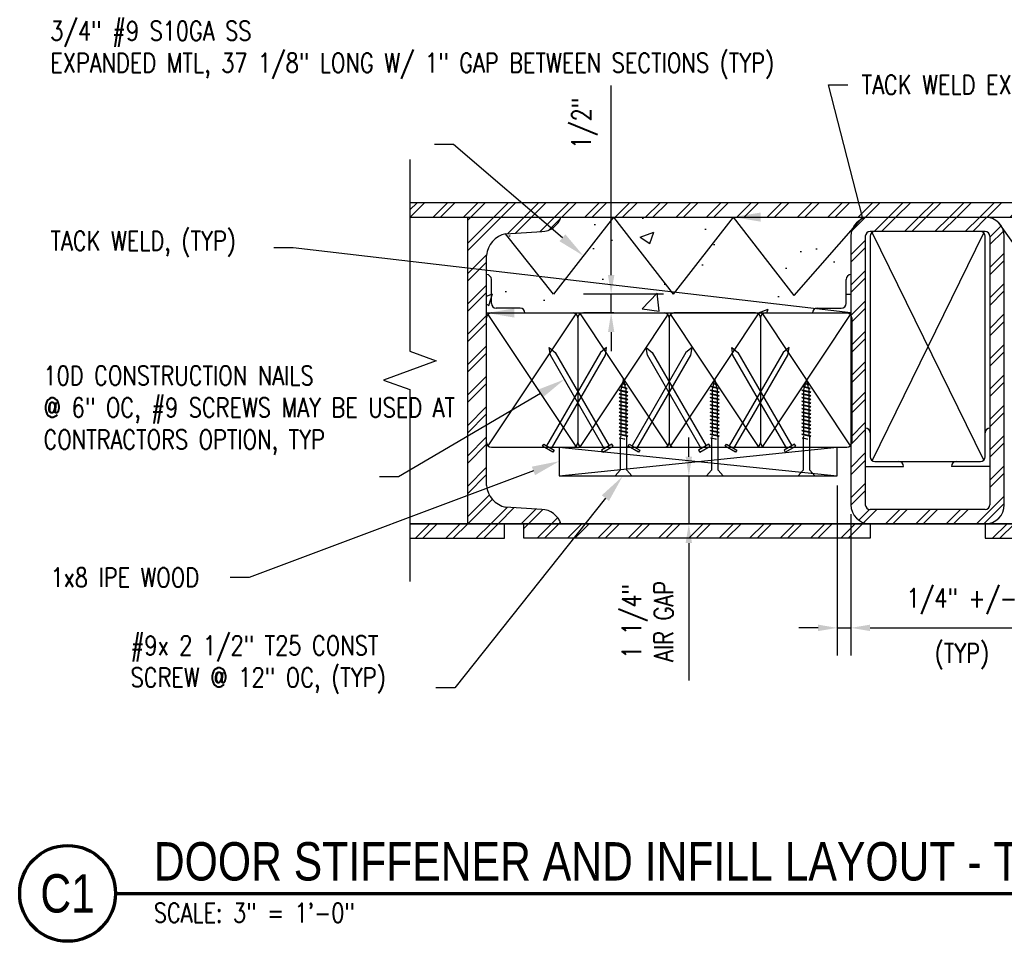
# Model space of a CAD drawing. Header units: inches. Extents: x 52 to 295, y 67 to 146.
# Tile 1 of 25: x 52 to 78, y 75 to 99. Entities that reach past the tile are written whole.
import ezdxf
from ezdxf import colors
from ezdxf.entities.mleader import LeaderData, LeaderLine
from ezdxf.enums import TextEntityAlignment as Align
from ezdxf.math import Vec2, Vec3

# ---------------------------------------------------------------- set-up
doc = ezdxf.new("R2010")
doc.units = ezdxf.units.IN
doc.header["$MEASUREMENT"] = 0
for name, color, linetype in [('A-DETL-MEDM', 3, 'Continuous'), ('A-DETL-THIN', 1, 'Continuous'), ('S-ANNO-DIMS', 1, 'Continuous'), ('S-ANNO-NOTE', 2, 'Continuous'), ('S-ANNO-SYMB', 2, 'Continuous')]:
    doc.layers.add(name, color=color, linetype=linetype)
doc.layers.add('M-DETL-PATT', color=9, linetype='Continuous', true_color=0x808080)
doc.styles.add('Annotative', font='romans.shx', dxfattribs={"width": 0.8, "height": 0.125})
doc.styles.add('Arial', font='romans.shx', dxfattribs={"width": 0.8})
doc.styles.add('TITLES', font='swiss.ttf', dxfattribs={"width": 0.8, "height": 0.25})
doc.dimstyles.new('Annotative', dxfattribs={"dimscale": 0, "dimtxt": 0.125, "dimasz": 0.125, "dimexe": 0.18, "dimexo": 0.0625, "dimgap": 0.09, "dimtad": 1, "dimdec": 3, "dimzin": 3, "dimdsep": 46, "dimlunit": 4, "dimtxsty": 'Annotative', "dimcen": 0.09, "dimclrt": 2, "dimazin": 2, "dimtfac": 1, "dimtdec": 3, "dimtmove": 0, "dimatfit": 0, "dimfxl": 1, "dimtfill": 1, "dimfrac": 2, "dimtolj": 1, "dimtzin": 0, "dimarcsym": 0})
pattern_1 = [(45, (0, 0), (-0.3959798, 0.3959798), []), (45, (0, 0.6), (-0.3959798, 0.3959798), [])]

# ---------------------------------------------------------------- blocks, each defined once
blk = doc.blocks.new('*D21')
at = {"layer": 'Defpoints', "color": 0, "transparency": 16777216}
for p in [(73.2, 86.794), (73.554, 86.044), (73.554, 82.832)]:
    blk.add_point(p, dxfattribs=at)
at = {"layer": 'S-ANNO-DIMS', "color": 0, "lineweight": -2, "transparency": 16777216}
for p, q in [((73.2, 86.544), (73.2, 82.112)), ((73.554, 85.794), (73.554, 82.112)), ((72.7, 82.832), (72.2, 82.832)), ((73.2, 82.832), (73.554, 82.832)), ((74.054, 82.832), (78.341, 82.832))]:
    blk.add_line(p, q, dxfattribs=at)
at = {"layer": 'S-ANNO-DIMS', "color": 0, "transparency": 16777216}
for points in [[(72.7, 82.916), (72.7, 82.749), (73.2, 82.832)], [(74.054, 82.916), (74.054, 82.749), (73.554, 82.832)]]:
    blk.add_solid(points, dxfattribs=at)
at = {"layer": 'S-ANNO-DIMS', "color": 2, "lineweight": -3, "transparency": 16777216, "insert": (76.448, 83.526), "char_height": 0.5, "width": 3.88318, "attachment_point": 5, "line_spacing_factor": 0.983083, "style": 'Annotative'}
blk.add_mtext('\\A1;1/4" +/-', dxfattribs=at)
at = {"layer": 'S-ANNO-DIMS', "color": 2, "lineweight": -3, "transparency": 16777216, "insert": (76.448, 82.091), "char_height": 0.5, "width": 3.88318, "attachment_point": 5, "style": 'Annotative'}
blk.add_mtext('\\A1;(TYP)', dxfattribs=at)
blk = doc.blocks.new('*D20')
at = {"layer": 'Defpoints', "color": 0, "transparency": 16777216}
for p in [(67.302, 91.533), (68.921, 91.533), (67.618, 91.044)]:
    blk.add_point(p, dxfattribs=at)
at = {"layer": 'S-ANNO-DIMS', "color": 0, "lineweight": -2, "transparency": 16777216}
for p, q in [((67.302, 92.033), (67.302, 96.977)), ((68.671, 91.533), (66.582, 91.533)), ((67.302, 91.044), (67.302, 91.533)), ((67.368, 91.044), (66.582, 91.044)), ((67.302, 90.544), (67.302, 90.044))]:
    blk.add_line(p, q, dxfattribs=at)
at = {"layer": 'S-ANNO-DIMS', "color": 0, "transparency": 16777216}
for points in [[(67.219, 92.033), (67.386, 92.033), (67.302, 91.533)], [(67.219, 90.544), (67.386, 90.544), (67.302, 91.044)]]:
    blk.add_solid(points, dxfattribs=at)
at = {"layer": 'S-ANNO-DIMS', "color": 2, "lineweight": -3, "transparency": 16777216, "insert": (66.276, 95.322), "char_height": 0.5, "attachment_point": 1, "rotation": 90, "line_spacing_factor": 0.983083, "style": 'Annotative'}
blk.add_mtext('\\A1;1/2"', dxfattribs=at)
blk = doc.blocks.new('*U17')
at = {"linetype": 'Continuous', "lineweight": 70}
blk.add_line((1.125, 0.625), (12.1703, 0.625), dxfattribs=at)
at = {"lineweight": 70}
blk.add_circle((0.8125, 0.625), 0.3125, dxfattribs=at)
at = {"style": 'Arial'}
blk.add_attdef('DRAWING_AREA_TITLE', text='', height=0.1875, dxfattribs=at).set_placement((1.3743, 0.6339), align=Align.BOTTOM_LEFT)
blk.add_attdef('X#', text='', height=0.1875, dxfattribs=at).set_placement((0.8125, 0.625), align=Align.MIDDLE_CENTER)
blk.add_attdef('SCALE:', text='', height=0.0938, dxfattribs=at).set_placement((1.3743, 0.5606), align=Align.TOP_LEFT)
blk = doc.blocks.new('*D26')
at = {"layer": 'Defpoints', "color": 0, "transparency": 16777216}
for p in [(68.608, 86.794), (68.608, 85.544), (69.328, 85.544)]:
    blk.add_point(p, dxfattribs=at)
at = {"layer": 'S-ANNO-DIMS', "color": 0, "lineweight": -2, "transparency": 16777216}
for p, q in [((69.328, 87.294), (69.328, 87.794)), ((69.328, 86.794), (69.328, 85.544)), ((69.328, 85.044), (69.328, 81.462))]:
    blk.add_line(p, q, dxfattribs=at)
at = {"layer": 'S-ANNO-DIMS', "color": 0, "transparency": 16777216}
for points in [[(69.244, 87.294), (69.411, 87.294), (69.328, 86.794)], [(69.244, 85.044), (69.411, 85.044), (69.328, 85.544)]]:
    blk.add_solid(points, dxfattribs=at)
at = {"layer": 'S-ANNO-DIMS', "color": 2, "transparency": 16777216, "insert": (68.253, 83.003), "char_height": 0.5, "attachment_point": 5, "rotation": 90, "style": 'Annotative', "bg_fill": 3, "box_fill_scale": 1.25, "bg_fill_color": 256, "bg_fill_true_color": 13158600, "bg_fill_transparency": 0}
blk.add_mtext('\\A1;1 1/4"\\PAIR GAP', dxfattribs=at)

msp = doc.modelspace()

# ---------------------------------------------------------------- hatches: boundary and pattern name
at = {"layer": 'M-DETL-PATT', "lineweight": -3}
h = msp.add_hatch(dxfattribs=at)
h.set_pattern_fill('FP_1', color=8, style=0, pattern_type=2)
h.set_pattern_definition(pattern_1)
h.paths.add_polyline_path([(62.053, 93.5442), (90.5547, 93.5442), (90.5547, 93.9192), (62.053, 93.9192)])
h = msp.add_hatch(dxfattribs=at)
h.set_pattern_fill('FP_1', color=8, style=0, pattern_type=2)
h.set_pattern_definition(pattern_1)
h.paths.add_polyline_path([(65.9919, 85.5442), (65.9365, 85.6652), (65.853, 85.7689), (65.7465, 85.8488), (65.6236, 85.8999), (65.4919, 85.9192), (64.5544, 85.9817), (64.402, 86.0336), (64.2679, 86.1227), (64.1609, 86.2431), (64.0881, 86.3867), (64.0544, 86.5442), (64.0544, 92.5442), (64.0881, 92.7016), (64.1609, 92.8452), (64.2679, 92.9656), (64.402, 93.0547), (64.5544, 93.1067), (65.4919, 93.1692), (65.6236, 93.1884), (65.7465, 93.2395), (65.853, 93.3194), (65.9365, 93.4231), (65.9919, 93.5442), (63.5544, 93.5442), (63.5544, 85.5442)])
h = msp.add_hatch(dxfattribs=at)
h.set_pattern_fill('AR-CONC', color=8, scale=0.5, style=0)
h.paths.add_polyline_path([(85.5544, 91.0328), (85.5544, 93.0442), (85.5714, 93.1736), (85.6214, 93.2942), (85.7008, 93.3977), (85.8044, 93.4772), (85.925, 93.5271), (86.0544, 93.5442), (77.0544, 93.5442), (77.1838, 93.5271), (77.3044, 93.4772), (77.4079, 93.3977), (77.4874, 93.2942), (77.5373, 93.1736), (77.5544, 93.0442), (77.5544, 91.0328)])
h.paths.add_polyline_path([(64.0544, 91.0442), (73.5544, 91.0442), (73.5544, 93.0442), (73.5714, 93.1736), (73.6214, 93.2942), (73.7008, 93.3977), (73.8044, 93.4772), (73.925, 93.5271), (74.0544, 93.5442), (66.0703, 93.5442), (65.8023, 93.2761), (65.4919, 93.1692), (64.5505, 93.1059), (64.3991, 93.0533), (64.2661, 92.964), (64.16, 92.8439), (64.0879, 92.7008), (64.0544, 92.5442)])
h.paths.add_polyline_path([(90.5547, 91.0442), (90.5547, 93.5442), (89.0544, 93.5442), (89.1838, 93.5271), (89.3044, 93.4772), (89.4079, 93.3977), (89.4874, 93.2942), (89.5373, 93.1736), (89.5544, 93.0442), (89.5544, 91.0442)])
h = msp.add_hatch(dxfattribs=at)
h.set_pattern_fill('FP_1', color=8, style=0, pattern_type=2)
h.set_pattern_definition(pattern_1)
h.paths.add_polyline_path([(76.424, 85.5442), (77.0544, 85.5442), (77.1838, 85.5612), (77.3044, 85.6111), (77.4079, 85.6906), (77.4874, 85.7942), (77.5373, 85.9147), (77.5544, 86.0442), (77.5544, 93.0442), (77.5373, 93.1736), (77.4874, 93.2942), (77.4079, 93.3977), (77.3044, 93.4772), (77.1838, 93.5271), (77.0544, 93.5442), (74.0544, 93.5442), (73.925, 93.5271), (73.8044, 93.4772), (73.7008, 93.3977), (73.6214, 93.2942), (73.5714, 93.1736), (73.5544, 93.0442), (73.5544, 86.0442), (73.5714, 85.9147), (73.6214, 85.7942), (73.7008, 85.6906), (73.8044, 85.6111), (73.925, 85.5612), (74.0544, 85.5442)])
h.paths.add_polyline_path([(74.0544, 85.9192), (74.022, 85.9234), (73.9919, 85.9359), (73.966, 85.9558), (73.9461, 85.9817), (73.9336, 86.0118), (73.9294, 86.0442), (73.9294, 93.0442), (73.9336, 93.0765), (73.9461, 93.1067), (73.966, 93.1325), (73.9919, 93.1524), (74.022, 93.1649), (74.0544, 93.1692), (77.0544, 93.1692), (77.0867, 93.1649), (77.1169, 93.1524), (77.1428, 93.1325), (77.1626, 93.1067), (77.1751, 93.0765), (77.1794, 93.0442), (77.1794, 86.0442), (77.1751, 86.0118), (77.1626, 85.9817), (77.1428, 85.9558), (77.1169, 85.9359), (77.0867, 85.9234), (77.0544, 85.9192), (76.424, 85.9192)])
h = msp.add_hatch(dxfattribs=at)
h.set_pattern_fill('FP_1', color=8, style=0, pattern_type=2)
h.set_pattern_definition(pattern_1)
h.paths.add_polyline_path([(65.0231, 85.1692), (74.0544, 85.1692), (74.0544, 85.5442), (65.0231, 85.5442)])
h.paths.add_polyline_path([(62.053, 85.1692), (64.5231, 85.1692), (64.5231, 85.5442), (62.053, 85.5442)])
h.paths.add_polyline_path([(89.078, 85.1692), (90.5547, 85.1692), (90.5547, 85.5442), (89.078, 85.5442)])
h.paths.add_polyline_path([(77.1838, 85.1692), (86.0544, 85.1692), (86.0544, 85.5442), (77.0544, 85.5442), (77.0544, 85.1692), (77.0867, 85.1692)])

# ---------------------------------------------------------------- linework, layer by layer
at = {"layer": 'A-DETL-MEDM', "lineweight": -3}
for p, q in [((90.5547, 93.9192), (62.053, 93.9192)), ((62.053, 93.5442), (90.5547, 93.5442)), ((63.5544, 93.5442), (63.5544, 85.5442)), ((67.3603, 93.5442), (65.8001, 91.5328)), ((67.3603, 93.5442), (68.9205, 91.5328)), ((70.4807, 93.5442), (68.9205, 91.5328)), ((70.4807, 93.5442), (72.0659, 91.5007)), ((73.8551, 93.5442), (72.0659, 91.5007)), ((78.729, 91.5328), (77.4079, 93.3977)), ((65.8001, 91.5328), (64.5505, 93.1059)), ((64.5544, 93.1067), (65.4919, 93.1692)), ((73.5544, 93.0442), (73.5544, 86.0442)), ((73.9294, 93.0442), (73.9294, 86.0442)), ((77.0544, 93.1692), (74.0544, 93.1692)), ((77.1794, 93.0442), (77.1794, 86.0442)), ((77.5544, 86.0442), (77.5544, 93.0442)), ((64.0544, 86.5442), (64.0544, 92.5442)), ((73.4293, 91.5328), (73.5543, 91.5328)), ((65.4919, 85.9192), (64.5544, 85.9817)), ((77.0544, 85.9192), (74.0544, 85.9192)), ((62.053, 85.5442), (90.5547, 85.5442)), ((64.5231, 85.1692), (64.5231, 85.5442)), ((65.0231, 85.1692), (65.0231, 85.5442)), ((74.0544, 85.5442), (74.0544, 85.1692)), ((77.0544, 85.5442), (77.0544, 85.1692)), ((62.053, 85.1692), (64.5231, 85.1692)), ((74.0544, 85.1692), (65.0231, 85.1692)), ((77.0544, 85.1692), (86.0544, 85.1692))]:
    msp.add_line(p, q, dxfattribs=at)
for centre, radius, start, end in [((65.481, 93.7045), 0.5354, 271.16134, 342.57846), ((74.0544, 93.0442), 0.5, 90, 180), ((77.0544, 93.0442), 0.5, 0, 90), ((64.6787, 92.4926), 0.6265, 101.44913, 175.28378), ((74.0544, 93.0442), 0.125, 90, 180), ((77.0544, 93.0442), 0.125, 0, 90), ((64.6787, 86.5957), 0.6265, 184.71621, 258.55087), ((74.0544, 86.0442), 0.5, 180, 270), ((74.0544, 86.0442), 0.125, 180, 270), ((77.0544, 86.0442), 0.5, 270, 0), ((77.0544, 86.0442), 0.125, 270, 0), ((65.481, 85.3839), 0.5354, 17.42154, 88.83866)]:
    msp.add_arc(centre, radius, start, end, dxfattribs=at)
at = {"layer": 'A-DETL-THIN', "lineweight": -3}
for p, q in [((62.053, 95.0442), (62.053, 90.0442)), ((74.0544, 93.0442), (74.0544, 87.2942)), ((74.1076, 87.1918), (77.0178, 93.1325)), ((77.0178, 87.2058), (74.1078, 93.1466)), ((77.0544, 87.2942), (77.0544, 93.0442)), ((64.1794, 91.2942), (64.1794, 91.9192)), ((73.4293, 91.2942), (73.4293, 91.9192)), ((73.5543, 92.0442), (73.5543, 91.0442)), ((64.9294, 91.1692), (64.3044, 91.1692)), ((72.6793, 91.1692), (73.3043, 91.1692)), ((64.0544, 91.0442), (66.3094, 91.0442)), ((66.3778, 91.0238), (64.091, 87.5808)), ((64.091, 91.0075), (66.3776, 87.5644)), ((66.4344, 90.9192), (66.4344, 87.6692)), ((66.491, 91.0238), (68.7778, 87.5808)), ((68.7778, 91.0075), (66.4912, 87.5644)), ((66.5594, 91.0442), (68.6894, 91.0442)), ((68.8144, 90.9192), (68.8144, 87.6692)), ((71.1378, 91.0238), (68.851, 87.5808)), ((68.851, 91.0075), (71.1376, 87.5644)), ((71.0694, 91.0442), (68.9394, 91.0442)), ((71.1944, 90.9192), (71.1944, 87.6692)), ((71.2511, 91.0238), (73.5378, 87.5808)), ((73.5378, 91.0075), (71.2513, 87.5644)), ((71.3194, 91.0442), (73.5543, 91.0442)), ((73.5744, 90.9192), (73.5744, 87.6692)), ((65.7171, 89.9429), (65.6874, 90.1422)), ((65.6874, 90.1422), (65.8452, 90.0169)), ((67.1814, 90.1422), (67.0236, 90.0169)), ((67.1517, 89.9429), (67.1814, 90.1422)), ((68.2476, 89.9429), (68.2179, 90.1422)), ((68.2179, 90.1422), (68.3758, 90.0169)), ((69.4109, 90.1422), (69.253, 90.0169)), ((69.3812, 89.9429), (69.4109, 90.1422)), ((70.4771, 89.9429), (70.4474, 90.1422)), ((70.4474, 90.1422), (70.6053, 90.0169)), ((71.9414, 90.1422), (71.7836, 90.0169)), ((71.9118, 89.9429), (71.9414, 90.1422)), ((62.053, 90.0442), (62.7399, 89.7942)), ((67.0236, 90.0169), (65.6173, 87.5812)), ((67.1233, 87.5072), (65.7171, 89.9429)), ((65.7455, 87.5072), (67.1517, 89.9429)), ((65.8452, 90.0169), (67.2515, 87.5812)), ((69.253, 90.0169), (67.8468, 87.5812)), ((67.975, 87.5072), (69.3812, 89.9429)), ((69.6539, 87.5072), (68.2476, 89.9429)), ((68.3758, 90.0169), (69.782, 87.5812)), ((71.7836, 90.0169), (70.3773, 87.5812)), ((71.8833, 87.5072), (70.4771, 89.9429)), ((70.5055, 87.5072), (71.9118, 89.9429)), ((70.6053, 90.0169), (72.0115, 87.5812)), ((62.7399, 89.7942), (61.3661, 89.2942)), ((61.3661, 89.2942), (62.053, 89.0442)), ((67.5683, 89.1051), (67.5307, 89.1255)), ((67.5307, 89.1255), (67.5748, 89.1255)), ((67.7232, 89.0764), (67.5307, 89.1255)), ((67.5695, 89.1048), (67.5523, 89.0378)), ((67.6871, 89.0747), (67.5683, 89.1051)), ((67.6244, 89.318), (67.5748, 89.1255)), ((67.5748, 89.1255), (67.6805, 89.1)), ((67.6626, 89.1697), (67.6122, 89.1969)), ((67.6122, 89.1969), (67.6581, 89.187)), ((67.6872, 89.1698), (67.6122, 89.1969)), ((67.6581, 89.187), (67.6244, 89.318)), ((67.6581, 89.187), (67.6872, 89.1698)), ((67.6805, 89.1), (67.6626, 89.1697)), ((67.6805, 89.1), (67.7232, 89.0764)), ((69.9483, 89.1051), (69.9107, 89.1255)), ((69.9107, 89.1255), (69.9548, 89.1255)), ((70.1032, 89.0764), (69.9107, 89.1255)), ((69.9495, 89.1048), (69.9323, 89.0378)), ((70.0671, 89.0747), (69.9483, 89.1051)), ((70.0044, 89.318), (69.9548, 89.1255)), ((69.9548, 89.1255), (70.0606, 89.1)), ((70.0426, 89.1697), (69.9923, 89.1969)), ((69.9923, 89.1969), (70.0382, 89.187)), ((70.0672, 89.1698), (69.9923, 89.1969)), ((70.0382, 89.187), (70.0044, 89.318)), ((70.0382, 89.187), (70.0672, 89.1698)), ((70.0606, 89.1), (70.0426, 89.1697)), ((70.0606, 89.1), (70.1032, 89.0764)), ((72.3384, 89.1051), (72.3008, 89.1255)), ((72.3008, 89.1255), (72.345, 89.1255)), ((72.4933, 89.0764), (72.3008, 89.1255)), ((72.3397, 89.1048), (72.3224, 89.0378)), ((72.4572, 89.0747), (72.3384, 89.1051)), ((72.3945, 89.318), (72.345, 89.1255)), ((72.345, 89.1255), (72.4507, 89.1)), ((72.4327, 89.1697), (72.3824, 89.1969)), ((72.3824, 89.1969), (72.4283, 89.187)), ((72.4573, 89.1698), (72.3824, 89.1969)), ((72.4283, 89.187), (72.3945, 89.318)), ((72.4283, 89.187), (72.4573, 89.1698)), ((72.4507, 89.1), (72.4327, 89.1697)), ((72.4507, 89.1), (72.4933, 89.0764)), ((62.053, 89.0442), (62.053, 84.0442)), ((67.5523, 89.0032), (67.5081, 89.0301)), ((67.5081, 89.0301), (67.5523, 89.0301)), ((67.7392, 88.9776), (67.5081, 89.0301)), ((67.5523, 88.9079), (67.5081, 88.9348)), ((67.5081, 88.9348), (67.5523, 88.9348)), ((67.7392, 88.8824), (67.5081, 88.9348)), ((67.5523, 88.8126), (67.5081, 88.8396)), ((67.5081, 88.8396), (67.5523, 88.8396)), ((67.7392, 88.7871), (67.5081, 88.8396)), ((67.5523, 89.0301), (67.6965, 89.0012)), ((67.6965, 88.9743), (67.5523, 89.0032)), ((67.5523, 89.0032), (67.5523, 88.9348)), ((67.5523, 88.9348), (67.6965, 88.9059)), ((67.6965, 88.8791), (67.5523, 88.9079)), ((67.5523, 88.9079), (67.5523, 88.8396)), ((67.5523, 88.8396), (67.6965, 88.8107)), ((67.6871, 89.0747), (67.7232, 89.0764)), ((67.6965, 89.0378), (67.6871, 89.0747)), ((67.6965, 89.0012), (67.6965, 89.0378)), ((67.6965, 89.0012), (67.7392, 88.9776)), ((67.6965, 88.9743), (67.7392, 88.9776)), ((67.6965, 88.9059), (67.6965, 88.9743)), ((67.6965, 88.9059), (67.7392, 88.8824)), ((67.6965, 88.8791), (67.7392, 88.8824)), ((67.6965, 88.8107), (67.6965, 88.8791)), ((69.9323, 89.0032), (69.8882, 89.0301)), ((69.8882, 89.0301), (69.9323, 89.0301)), ((70.1192, 88.9776), (69.8882, 89.0301)), ((69.9323, 88.9079), (69.8882, 88.9348)), ((69.8882, 88.9348), (69.9323, 88.9348)), ((70.1192, 88.8824), (69.8882, 88.9348)), ((69.9323, 88.8126), (69.8882, 88.8396)), ((69.8882, 88.8396), (69.9323, 88.8396)), ((70.1192, 88.7871), (69.8882, 88.8396)), ((69.9323, 89.0301), (70.0766, 89.0012)), ((70.0766, 88.9743), (69.9323, 89.0032)), ((69.9323, 89.0032), (69.9323, 88.9348)), ((69.9323, 88.9348), (70.0766, 88.9059)), ((70.0766, 88.8791), (69.9323, 88.9079)), ((69.9323, 88.9079), (69.9323, 88.8396)), ((69.9323, 88.8396), (70.0766, 88.8107)), ((70.0671, 89.0747), (70.1032, 89.0764)), ((70.0766, 89.0378), (70.0671, 89.0747)), ((70.0766, 89.0012), (70.0766, 89.0378)), ((70.0766, 89.0012), (70.1192, 88.9776)), ((70.0766, 88.9743), (70.1192, 88.9776)), ((70.0766, 88.9059), (70.0766, 88.9743)), ((70.0766, 88.9059), (70.1192, 88.8824)), ((70.0766, 88.8791), (70.1192, 88.8824)), ((70.0766, 88.8107), (70.0766, 88.8791)), ((72.3224, 89.0032), (72.2783, 89.0301)), ((72.2783, 89.0301), (72.3224, 89.0301)), ((72.5093, 88.9776), (72.2783, 89.0301)), ((72.3224, 88.9079), (72.2783, 88.9348)), ((72.2783, 88.9348), (72.3224, 88.9348)), ((72.5093, 88.8824), (72.2783, 88.9348)), ((72.3224, 88.8126), (72.2783, 88.8396)), ((72.2783, 88.8396), (72.3224, 88.8396)), ((72.5093, 88.7871), (72.2783, 88.8396)), ((72.3224, 89.0301), (72.4667, 89.0012)), ((72.4667, 88.9743), (72.3224, 89.0032)), ((72.3224, 89.0032), (72.3224, 88.9348)), ((72.3224, 88.9348), (72.4667, 88.9059)), ((72.4667, 88.8791), (72.3224, 88.9079)), ((72.3224, 88.9079), (72.3224, 88.8396)), ((72.3224, 88.8396), (72.4667, 88.8107)), ((72.4572, 89.0747), (72.4933, 89.0764)), ((72.4667, 89.0378), (72.4572, 89.0747)), ((72.4667, 89.0012), (72.4667, 89.0378)), ((72.4667, 89.0012), (72.5093, 88.9776)), ((72.4667, 88.9743), (72.5093, 88.9776)), ((72.4667, 88.9059), (72.4667, 88.9743)), ((72.4667, 88.9059), (72.5093, 88.8824)), ((72.4667, 88.8791), (72.5093, 88.8824)), ((72.4667, 88.8107), (72.4667, 88.8791)), ((67.7392, 88.6919), (67.5081, 88.7443)), ((67.5523, 88.7174), (67.5081, 88.7443)), ((67.5081, 88.7443), (67.5523, 88.7443)), ((67.5523, 88.6221), (67.5081, 88.6491)), ((67.5081, 88.6491), (67.5523, 88.6491)), ((67.7392, 88.5966), (67.5081, 88.6491)), ((67.6965, 88.7838), (67.5523, 88.8126)), ((67.5523, 88.8126), (67.5523, 88.7443)), ((67.5523, 88.7443), (67.6965, 88.7154)), ((67.6965, 88.6886), (67.5523, 88.7174)), ((67.5523, 88.7174), (67.5523, 88.6491)), ((67.5523, 88.6491), (67.6965, 88.6202)), ((67.6965, 88.5933), (67.5523, 88.6221)), ((67.5523, 88.6221), (67.5523, 88.5538)), ((67.6965, 88.8107), (67.7392, 88.7871)), ((67.6965, 88.7838), (67.7392, 88.7871)), ((67.6965, 88.7154), (67.6965, 88.7838)), ((67.6965, 88.7154), (67.7392, 88.6919)), ((67.6965, 88.6886), (67.7392, 88.6919)), ((67.6965, 88.6202), (67.6965, 88.6886)), ((67.6965, 88.6202), (67.7392, 88.5966)), ((67.6965, 88.5933), (67.7392, 88.5966)), ((67.6965, 88.5249), (67.6965, 88.5933)), ((70.1192, 88.6919), (69.8882, 88.7443)), ((69.9323, 88.7174), (69.8882, 88.7443)), ((69.8882, 88.7443), (69.9323, 88.7443)), ((69.9323, 88.6221), (69.8882, 88.6491)), ((69.8882, 88.6491), (69.9323, 88.6491)), ((70.1192, 88.5966), (69.8882, 88.6491)), ((70.0766, 88.7838), (69.9323, 88.8126)), ((69.9323, 88.8126), (69.9323, 88.7443)), ((69.9323, 88.7443), (70.0766, 88.7154)), ((70.0766, 88.6886), (69.9323, 88.7174)), ((69.9323, 88.7174), (69.9323, 88.6491)), ((69.9323, 88.6491), (70.0766, 88.6202)), ((70.0766, 88.5933), (69.9323, 88.6221)), ((69.9323, 88.6221), (69.9323, 88.5538)), ((70.0766, 88.8107), (70.1192, 88.7871)), ((70.0766, 88.7838), (70.1192, 88.7871)), ((70.0766, 88.7154), (70.0766, 88.7838)), ((70.0766, 88.7154), (70.1192, 88.6919)), ((70.0766, 88.6886), (70.1192, 88.6919)), ((70.0766, 88.6202), (70.0766, 88.6886)), ((70.0766, 88.6202), (70.1192, 88.5966)), ((70.0766, 88.5933), (70.1192, 88.5966)), ((70.0766, 88.5249), (70.0766, 88.5933)), ((72.5093, 88.6919), (72.2783, 88.7443)), ((72.3224, 88.7174), (72.2783, 88.7443)), ((72.2783, 88.7443), (72.3224, 88.7443)), ((72.3224, 88.6221), (72.2783, 88.6491)), ((72.2783, 88.6491), (72.3224, 88.6491)), ((72.5093, 88.5966), (72.2783, 88.6491)), ((72.4667, 88.7838), (72.3224, 88.8126)), ((72.3224, 88.8126), (72.3224, 88.7443)), ((72.3224, 88.7443), (72.4667, 88.7154)), ((72.4667, 88.6886), (72.3224, 88.7174)), ((72.3224, 88.7174), (72.3224, 88.6491)), ((72.3224, 88.6491), (72.4667, 88.6202)), ((72.4667, 88.5933), (72.3224, 88.6221)), ((72.3224, 88.6221), (72.3224, 88.5538)), ((72.4667, 88.8107), (72.5093, 88.7871)), ((72.4667, 88.7838), (72.5093, 88.7871)), ((72.4667, 88.7154), (72.4667, 88.7838)), ((72.4667, 88.7154), (72.5093, 88.6919)), ((72.4667, 88.6886), (72.5093, 88.6919)), ((72.4667, 88.6202), (72.4667, 88.6886)), ((72.4667, 88.6202), (72.5093, 88.5966)), ((72.4667, 88.5933), (72.5093, 88.5966)), ((72.4667, 88.5249), (72.4667, 88.5933)), ((67.5523, 88.5269), (67.5081, 88.5538)), ((67.5081, 88.5538), (67.5523, 88.5538)), ((67.7392, 88.5014), (67.5081, 88.5538)), ((67.7392, 88.4061), (67.5081, 88.4586)), ((67.5523, 88.4316), (67.5081, 88.4586)), ((67.5081, 88.4586), (67.5523, 88.4586)), ((67.5523, 88.3364), (67.5081, 88.3633)), ((67.5081, 88.3633), (67.5523, 88.3633)), ((67.7392, 88.3109), (67.5081, 88.3633)), ((67.5523, 88.5538), (67.6965, 88.5249)), ((67.6965, 88.498), (67.5523, 88.5269)), ((67.5523, 88.5269), (67.5523, 88.4586)), ((67.5523, 88.4586), (67.6965, 88.4297)), ((67.6965, 88.4028), (67.5523, 88.4316)), ((67.5523, 88.4316), (67.5523, 88.3633)), ((67.5523, 88.3633), (67.6965, 88.3344)), ((67.6965, 88.3075), (67.5523, 88.3364)), ((67.5523, 88.3364), (67.5523, 88.268)), ((67.6965, 88.5249), (67.7392, 88.5014)), ((67.6965, 88.498), (67.7392, 88.5014)), ((67.6965, 88.4297), (67.6965, 88.498)), ((67.6965, 88.4297), (67.7392, 88.4061)), ((67.6965, 88.4028), (67.7392, 88.4061)), ((67.6965, 88.3344), (67.6965, 88.4028)), ((67.6965, 88.3344), (67.7392, 88.3109)), ((69.9323, 88.5269), (69.8882, 88.5538)), ((69.8882, 88.5538), (69.9323, 88.5538)), ((70.1192, 88.5014), (69.8882, 88.5538)), ((70.1192, 88.4061), (69.8882, 88.4586)), ((69.9323, 88.4316), (69.8882, 88.4586)), ((69.8882, 88.4586), (69.9323, 88.4586)), ((69.9323, 88.3364), (69.8882, 88.3633)), ((69.8882, 88.3633), (69.9323, 88.3633)), ((70.1192, 88.3109), (69.8882, 88.3633)), ((69.9323, 88.5538), (70.0766, 88.5249)), ((70.0766, 88.498), (69.9323, 88.5269)), ((69.9323, 88.5269), (69.9323, 88.4586)), ((69.9323, 88.4586), (70.0766, 88.4297)), ((70.0766, 88.4028), (69.9323, 88.4316)), ((69.9323, 88.4316), (69.9323, 88.3633)), ((69.9323, 88.3633), (70.0766, 88.3344)), ((70.0766, 88.3075), (69.9323, 88.3364)), ((69.9323, 88.3364), (69.9323, 88.268)), ((70.0766, 88.5249), (70.1192, 88.5014)), ((70.0766, 88.498), (70.1192, 88.5014)), ((70.0766, 88.4297), (70.0766, 88.498)), ((70.0766, 88.4297), (70.1192, 88.4061)), ((70.0766, 88.4028), (70.1192, 88.4061)), ((70.0766, 88.3344), (70.0766, 88.4028)), ((70.0766, 88.3344), (70.1192, 88.3109)), ((72.3224, 88.5269), (72.2783, 88.5538)), ((72.2783, 88.5538), (72.3224, 88.5538)), ((72.5093, 88.5014), (72.2783, 88.5538)), ((72.5093, 88.4061), (72.2783, 88.4586)), ((72.3224, 88.4316), (72.2783, 88.4586)), ((72.2783, 88.4586), (72.3224, 88.4586)), ((72.3224, 88.3364), (72.2783, 88.3633)), ((72.2783, 88.3633), (72.3224, 88.3633)), ((72.5093, 88.3109), (72.2783, 88.3633)), ((72.3224, 88.5538), (72.4667, 88.5249)), ((72.4667, 88.498), (72.3224, 88.5269)), ((72.3224, 88.5269), (72.3224, 88.4586)), ((72.3224, 88.4586), (72.4667, 88.4297)), ((72.4667, 88.4028), (72.3224, 88.4316)), ((72.3224, 88.4316), (72.3224, 88.3633)), ((72.3224, 88.3633), (72.4667, 88.3344)), ((72.4667, 88.3075), (72.3224, 88.3364)), ((72.3224, 88.3364), (72.3224, 88.268)), ((72.4667, 88.5249), (72.5093, 88.5014)), ((72.4667, 88.498), (72.5093, 88.5014)), ((72.4667, 88.4297), (72.4667, 88.498)), ((72.4667, 88.4297), (72.5093, 88.4061)), ((72.4667, 88.4028), (72.5093, 88.4061)), ((72.4667, 88.3344), (72.4667, 88.4028)), ((72.4667, 88.3344), (72.5093, 88.3109)), ((67.7392, 88.2156), (67.5081, 88.268)), ((67.5523, 88.2411), (67.5081, 88.268)), ((67.5081, 88.268), (67.5523, 88.268)), ((67.5523, 88.1459), (67.5081, 88.1728)), ((67.5081, 88.1728), (67.5523, 88.1728)), ((67.7392, 88.1203), (67.5081, 88.1728)), ((67.5523, 88.0506), (67.5081, 88.0775)), ((67.5081, 88.0775), (67.5523, 88.0775)), ((67.7392, 88.0251), (67.5081, 88.0775)), ((67.5523, 88.268), (67.6965, 88.2391)), ((67.6965, 88.2123), (67.5523, 88.2411)), ((67.5523, 88.2411), (67.5523, 88.1728)), ((67.5523, 88.1728), (67.6965, 88.1439)), ((67.6965, 88.117), (67.5523, 88.1459)), ((67.5523, 88.1459), (67.5523, 88.0775)), ((67.5523, 88.0775), (67.6965, 88.0486)), ((67.6965, 88.3075), (67.7392, 88.3109)), ((67.6965, 88.2391), (67.6965, 88.3075)), ((67.6965, 88.2391), (67.7392, 88.2156)), ((67.6965, 88.2123), (67.7392, 88.2156)), ((67.6965, 88.1439), (67.6965, 88.2123)), ((67.6965, 88.1439), (67.7392, 88.1203)), ((67.6965, 88.117), (67.7392, 88.1203)), ((67.6965, 88.0486), (67.6965, 88.117)), ((70.1192, 88.2156), (69.8882, 88.268)), ((69.9323, 88.2411), (69.8882, 88.268)), ((69.8882, 88.268), (69.9323, 88.268)), ((69.9323, 88.1459), (69.8882, 88.1728)), ((69.8882, 88.1728), (69.9323, 88.1728)), ((70.1192, 88.1203), (69.8882, 88.1728)), ((69.9323, 88.0506), (69.8882, 88.0775)), ((69.8882, 88.0775), (69.9323, 88.0775)), ((70.1192, 88.0251), (69.8882, 88.0775)), ((69.9323, 88.268), (70.0766, 88.2391)), ((70.0766, 88.2123), (69.9323, 88.2411)), ((69.9323, 88.2411), (69.9323, 88.1728)), ((69.9323, 88.1728), (70.0766, 88.1439)), ((70.0766, 88.117), (69.9323, 88.1459)), ((69.9323, 88.1459), (69.9323, 88.0775)), ((69.9323, 88.0775), (70.0766, 88.0486)), ((70.0766, 88.3075), (70.1192, 88.3109)), ((70.0766, 88.2391), (70.0766, 88.3075)), ((70.0766, 88.2391), (70.1192, 88.2156)), ((70.0766, 88.2123), (70.1192, 88.2156)), ((70.0766, 88.1439), (70.0766, 88.2123)), ((70.0766, 88.1439), (70.1192, 88.1203)), ((70.0766, 88.117), (70.1192, 88.1203)), ((70.0766, 88.0486), (70.0766, 88.117)), ((72.5093, 88.2156), (72.2783, 88.268)), ((72.3224, 88.2411), (72.2783, 88.268)), ((72.2783, 88.268), (72.3224, 88.268)), ((72.3224, 88.1459), (72.2783, 88.1728)), ((72.2783, 88.1728), (72.3224, 88.1728)), ((72.5093, 88.1203), (72.2783, 88.1728)), ((72.3224, 88.0506), (72.2783, 88.0775)), ((72.2783, 88.0775), (72.3224, 88.0775)), ((72.5093, 88.0251), (72.2783, 88.0775)), ((72.3224, 88.268), (72.4667, 88.2391)), ((72.4667, 88.2123), (72.3224, 88.2411)), ((72.3224, 88.2411), (72.3224, 88.1728)), ((72.3224, 88.1728), (72.4667, 88.1439)), ((72.4667, 88.117), (72.3224, 88.1459)), ((72.3224, 88.1459), (72.3224, 88.0775)), ((72.3224, 88.0775), (72.4667, 88.0486)), ((72.4667, 88.3075), (72.5093, 88.3109)), ((72.4667, 88.2391), (72.4667, 88.3075)), ((72.4667, 88.2391), (72.5093, 88.2156)), ((72.4667, 88.2123), (72.5093, 88.2156)), ((72.4667, 88.1439), (72.4667, 88.2123)), ((72.4667, 88.1439), (72.5093, 88.1203)), ((72.4667, 88.117), (72.5093, 88.1203)), ((72.4667, 88.0486), (72.4667, 88.117)), ((67.5523, 87.9553), (67.5081, 87.9823)), ((67.5081, 87.9823), (67.5523, 87.9823)), ((67.7392, 87.9298), (67.5081, 87.9823)), ((67.5523, 87.8601), (67.5081, 87.887)), ((67.5081, 87.887), (67.5523, 87.887)), ((67.7392, 87.8346), (67.5081, 87.887)), ((67.5523, 87.8313), (67.5358, 87.7942)), ((67.6965, 88.0218), (67.5523, 88.0506)), ((67.5523, 88.0506), (67.5523, 87.9823)), ((67.5523, 87.9823), (67.6965, 87.9534)), ((67.6965, 87.9265), (67.5523, 87.9553)), ((67.5523, 87.9553), (67.5523, 87.887)), ((67.5523, 87.887), (67.6965, 87.8581)), ((67.6965, 87.8313), (67.5523, 87.8601)), ((67.6965, 88.0486), (67.7392, 88.0251)), ((67.6965, 88.0218), (67.7392, 88.0251)), ((67.6965, 87.9534), (67.6965, 88.0218)), ((67.6965, 87.9534), (67.7392, 87.9298)), ((67.6965, 87.9265), (67.7392, 87.9298)), ((67.6965, 87.8581), (67.6965, 87.9265)), ((67.6965, 87.8581), (67.7392, 87.8346)), ((67.6965, 87.8313), (67.7392, 87.8346)), ((67.713, 87.7942), (67.6965, 87.8313)), ((69.9323, 87.9553), (69.8882, 87.9823)), ((69.8882, 87.9823), (69.9323, 87.9823)), ((70.1192, 87.9298), (69.8882, 87.9823)), ((69.9323, 87.8601), (69.8882, 87.887)), ((69.8882, 87.887), (69.9323, 87.887)), ((70.1192, 87.8346), (69.8882, 87.887)), ((69.9323, 87.8313), (69.9158, 87.7942)), ((70.0766, 88.0218), (69.9323, 88.0506)), ((69.9323, 88.0506), (69.9323, 87.9823)), ((69.9323, 87.9823), (70.0766, 87.9534)), ((70.0766, 87.9265), (69.9323, 87.9553)), ((69.9323, 87.9553), (69.9323, 87.887)), ((69.9323, 87.887), (70.0766, 87.8581)), ((70.0766, 87.8313), (69.9323, 87.8601)), ((70.0766, 88.0486), (70.1192, 88.0251)), ((70.0766, 88.0218), (70.1192, 88.0251)), ((70.0766, 87.9534), (70.0766, 88.0218)), ((70.0766, 87.9534), (70.1192, 87.9298)), ((70.0766, 87.9265), (70.1192, 87.9298)), ((70.0766, 87.8581), (70.0766, 87.9265)), ((70.0766, 87.8581), (70.1192, 87.8346)), ((70.0766, 87.8313), (70.1192, 87.8346)), ((70.093, 87.7942), (70.0766, 87.8313)), ((72.3224, 87.9553), (72.2783, 87.9823)), ((72.2783, 87.9823), (72.3224, 87.9823)), ((72.5093, 87.9298), (72.2783, 87.9823)), ((72.3224, 87.8601), (72.2783, 87.887)), ((72.2783, 87.887), (72.3224, 87.887)), ((72.5093, 87.8346), (72.2783, 87.887)), ((72.3224, 87.8313), (72.306, 87.7942)), ((72.4667, 88.0218), (72.3224, 88.0506)), ((72.3224, 88.0506), (72.3224, 87.9823)), ((72.3224, 87.9823), (72.4667, 87.9534)), ((72.4667, 87.9265), (72.3224, 87.9553)), ((72.3224, 87.9553), (72.3224, 87.887)), ((72.3224, 87.887), (72.4667, 87.8581)), ((72.4667, 87.8313), (72.3224, 87.8601)), ((72.4667, 88.0486), (72.5093, 88.0251)), ((72.4667, 88.0218), (72.5093, 88.0251)), ((72.4667, 87.9534), (72.4667, 88.0218)), ((72.4667, 87.9534), (72.5093, 87.9298)), ((72.4667, 87.9265), (72.5093, 87.9298)), ((72.4667, 87.8581), (72.4667, 87.9265)), ((72.4667, 87.8581), (72.5093, 87.8346)), ((72.4667, 87.8313), (72.5093, 87.8346)), ((72.4831, 87.7942), (72.4667, 87.8313)), ((65.5148, 87.5682), (65.5461, 87.6223)), ((65.7855, 87.4119), (65.5148, 87.5682)), ((65.5461, 87.6223), (65.8167, 87.466)), ((67.3227, 87.6223), (67.0521, 87.466)), ((67.0833, 87.4119), (67.354, 87.5682)), ((67.354, 87.5682), (67.3227, 87.6223)), ((67.6565, 87.7559), (67.5122, 87.7831)), ((67.5358, 87.7866), (67.6565, 87.7559)), ((67.5358, 87.7787), (67.5358, 86.9405)), ((67.713, 86.9405), (67.713, 87.7942)), ((67.7443, 87.5682), (67.7756, 87.6223)), ((68.015, 87.4119), (67.7443, 87.5682)), ((67.7756, 87.6223), (68.0462, 87.466)), ((69.8533, 87.6223), (69.5826, 87.466)), ((69.6139, 87.4119), (69.8845, 87.5682)), ((69.8845, 87.5682), (69.8533, 87.6223)), ((70.0365, 87.7559), (69.8922, 87.7831)), ((69.9158, 87.7866), (70.0365, 87.7559)), ((69.9158, 87.7787), (69.9158, 86.9405)), ((70.093, 86.9405), (70.093, 87.7942)), ((70.2749, 87.5682), (70.3061, 87.6223)), ((70.5455, 87.4119), (70.2749, 87.5682)), ((70.3061, 87.6223), (70.5767, 87.466)), ((72.0827, 87.6223), (71.8121, 87.466)), ((71.8434, 87.4119), (72.114, 87.5682)), ((72.114, 87.5682), (72.0827, 87.6223)), ((72.4267, 87.7559), (72.2823, 87.7831)), ((72.306, 87.7866), (72.4267, 87.7559)), ((72.306, 87.7787), (72.306, 86.9405)), ((72.4831, 86.9405), (72.4831, 87.7942)), ((64.1794, 87.5442), (73.4494, 87.5442)), ((65.8167, 87.466), (65.7855, 87.4119)), ((65.95, 87.5442), (65.95, 86.7942)), ((65.95, 86.7942), (73.2, 87.5442)), ((65.95, 87.5442), (73.2, 86.7942)), ((67.0521, 87.466), (67.0833, 87.4119)), ((68.0462, 87.466), (68.015, 87.4119)), ((69.5826, 87.466), (69.6139, 87.4119)), ((70.5767, 87.466), (70.5455, 87.4119)), ((71.8121, 87.466), (71.8434, 87.4119)), ((73.2, 86.7942), (73.2, 87.5442)), ((73.9294, 87.0442), (74.9294, 87.0442)), ((74.1794, 87.1692), (76.9294, 87.1692)), ((77.1794, 87.0442), (76.1794, 87.0442)), ((65.95, 86.7942), (73.2, 86.7942)), ((67.5358, 86.9405), (67.408, 86.7942)), ((67.8408, 86.7942), (67.713, 86.9405)), ((69.9158, 86.9405), (69.788, 86.7942)), ((70.2208, 86.7942), (70.093, 86.9405)), ((72.306, 86.9405), (72.1781, 86.7942)), ((72.611, 86.7942), (72.4831, 86.9405)), ((89.0544, 85.5442), (62.053, 85.5442))]:
    msp.add_line(p, q, dxfattribs=at)
for centre, start, end in [((74.1794, 93.0442), 90, 180), ((76.9294, 93.0442), 0, 90), ((64.0544, 91.9192), 0, 90), ((73.5543, 91.9192), 90, 180), ((64.3044, 91.2942), 180, 270), ((64.9294, 91.0442), 0, 90), ((72.6793, 91.0442), 90, 180), ((73.3043, 91.2942), 270, 0), ((64.1794, 90.9192), 90, 180), ((66.3094, 90.9192), 0, 90), ((66.5594, 90.9192), 90, 180), ((68.6894, 90.9192), 0, 90), ((68.9394, 90.9192), 90, 180), ((71.0694, 90.9192), 0, 90), ((71.3194, 90.9192), 90, 180), ((73.4494, 90.9192), 0, 90), ((73.9294, 87.9192), 0, 90), ((77.1794, 87.9192), 90, 180), ((64.1794, 87.6692), 180, 270), ((66.3094, 87.6692), 270, 0), ((66.5594, 87.6692), 180, 270), ((68.6894, 87.6692), 270, 0), ((68.9394, 87.6692), 180, 270), ((71.0694, 87.6692), 270, 0), ((71.3194, 87.6692), 180, 270), ((73.4494, 87.6692), 270, 0), ((74.1794, 87.2942), 180, 270), ((74.8044, 87.0442), 0, 90), ((76.3044, 87.0442), 90, 180), ((76.9294, 87.2942), 270, 0)]:
    msp.add_arc(centre, 0.125, start, end, dxfattribs=at)

# ---------------------------------------------------------------- block references
at = {"layer": 'S-ANNO-SYMB', "lineweight": -3}
ref = msp.add_blockref('*U17', (49.8794, 73.4084), dxfattribs=dict(at, xscale=4, yscale=4, zscale=4))
ref.add_attrib('SCALE:', 'SCALE: 3" = 1\'-0" ', dxfattribs={"layer": '0', "height": 0.5, "style": 'Annotative', "width": 0.796875}).set_placement((55.3766, 75.6507), align=Align.TOP_LEFT)
ref.add_attrib('DRAWING_AREA_TITLE', 'DOOR STIFFENER AND INFILL LAYOUT - TOP/ BOTTOM DOOR SECTIONS', dxfattribs={"layer": '0', "height": 1, "style": 'TITLES', "width": 0.796875}).set_placement((55.3766, 75.944), align=Align.BOTTOM_LEFT)
ref.add_attrib('X#', 'C1', dxfattribs={"layer": '0', "height": 1, "style": 'TITLES', "width": 0.796875}).set_placement((53.1294, 75.9084), align=Align.MIDDLE_CENTER)

# ---------------------------------------------------------------- dimensions: what is measured, and where the dimension line sits
at = {"layer": 'S-ANNO-DIMS', "lineweight": -3}
dim = msp.add_linear_dim(base=(67.3024, 91.5328), p1=(67.6185, 91.0442), p2=(68.9205, 91.5328), angle=90, dimstyle='Annotative', override={"dimpost": '\\X', "dimtfill": 0}, dxfattribs=at)
dim.commit()
dim.dimension.update_dxf_attribs({"geometry": '*D20', "text_midpoint": (67.3024, 95.9695), "dimtype": 160})
dim = msp.add_linear_dim(base=(73.5544, 82.8324), p1=(73.2, 86.7942), p2=(73.5544, 86.0442), text='1/4" +/-\\X(TYP)', dimstyle='Annotative', override={"dimpost": '\\X', "dimtfill": 0}, dxfattribs=at)
dim.commit()
dim.dimension.update_dxf_attribs({"geometry": '*D21', "text_midpoint": (76.4477, 82.8324), "dimtype": 160})

# ---------------------------------------------------------------- leaders
at = {"layer": 'S-ANNO-NOTE', "lineweight": -3}
ml = msp.add_multileader_mtext('Standard', dxfattribs=at)
ml.set_content('\\A1;{\\C256;3/4" #9 S10GA SS\\PEXPANDED MTL, 37 1/8" LONG W/ 1" GAP BETWEEN SECTIONS (TYP)}', color=2, style='Annotative')
ml.set_leader_properties(color=1)
ml.build(insert=Vec2(0, 0))
ml.multileader.update_dxf_attribs({"text_right_attachment_type": 3, "dogleg_length": 0.125, "arrow_head_size": 0.72, "scale": 4})
ctx = ml.context
ctx.base_point, ctx.scale, ctx.char_height, ctx.arrow_head_size, ctx.landing_gap_size, ctx.plane_origin = Vec3(52.3162, 98.3174), 4, 0.5, 0.72, 0.36, Vec3(73.58, 54.3442)
ctx.right_attachment = 3
notes = []
notes.append((ctx, [(0, (1, 1, 0), (63.1933, 95.4364), (-1, 0), 0.5, [(0, [(66.5785, 92.5364)], 0, [])])]))
ctx.mtext.insert, ctx.mtext.width, ctx.mtext.flow_direction = Vec3(52.6762, 98.6507), 9.84118, 5
ml = msp.add_multileader_mtext('Standard', dxfattribs=at)
ml.set_content('\\pxt3.2,6.4,9.6,12.8,16,19.2,22.4,25.6,28.8,32,35.2,38.4,41.6,44.8,48,51.2,54.4,57.6,60.8,64,67.2,70.4,73.6,76.8,80,83.2,86.4,89.6,92.8,96,99.2,102.4;{\\C256;TACK WELD EXPANDED MTL TO DOOR PLATE}', color=2, style='Annotative')
ml.set_leader_properties(color=1)
ml.build(insert=Vec2(0, 0))
ml.multileader.update_dxf_attribs({"text_right_attachment_type": 3, "dogleg_length": 0.125, "arrow_head_size": 0.72, "scale": 4})
ctx = ml.context
ctx.base_point, ctx.scale, ctx.char_height, ctx.arrow_head_size, ctx.landing_gap_size, ctx.plane_origin = Vec3(73.4742, 96.9965), 4, 0.5, 0.72, 0.36, Vec3(60.0096, 54.6744)
ctx.right_attachment = 3
notes.append((ctx, [(0, (1, 1, 0), (72.9742, 96.9965), (1, 0), 0.5, [(1, [(70.4807, 93.5442), (73.8551, 93.5442)], 0, [])])]))
ctx.mtext.insert, ctx.mtext.width, ctx.mtext.flow_direction = Vec3(73.8342, 97.2465), 5.076505, 5
ml = msp.add_multileader_mtext('Standard', dxfattribs=at)
ml.set_content('{\\C256;TACK WELD, (TYP)}', color=2, style='Annotative')
ml.set_leader_properties(color=1)
ml.build(insert=Vec2(0, 0))
ml.multileader.update_dxf_attribs({"text_right_attachment_type": 3, "dogleg_length": 0.125, "arrow_head_size": 0.72, "scale": 4})
ctx = ml.context
ctx.base_point, ctx.scale, ctx.char_height, ctx.arrow_head_size, ctx.landing_gap_size, ctx.plane_origin = Vec3(52.3218, 92.8422), 4, 0.5, 0.72, 0.36, Vec3(73.58, 51.9305)
ctx.right_attachment = 3
notes.append((ctx, [(0, (1, 1, 0), (59.0085, 92.747), (-1, 0), 0.5, [(1, [(64.0544, 91.0442), (73.5543, 91.0442)], 0, [])])]))
ctx.mtext.insert, ctx.mtext.width, ctx.mtext.flow_direction = Vec3(52.6818, 93.1756), 7.808411, 5
ml = msp.add_multileader_mtext('Standard', dxfattribs=at)
ml.set_content('{\\C256;10D CONSTRUCTION NAILS\\P@ 6" OC, #9 SCREWS MAY BE USED AT\\PCONTRACTORS OPTION, TYP}', color=2, style='Annotative')
ml.set_leader_properties(color=1)
ml.build(insert=Vec2(0, 0))
ml.multileader.update_dxf_attribs({"text_right_attachment_type": 3, "dogleg_length": 0.125, "arrow_head_size": 0.72, "scale": 4})
ctx = ml.context
ctx.base_point, ctx.scale, ctx.char_height, ctx.arrow_head_size, ctx.landing_gap_size, ctx.plane_origin = Vec3(52.1381, 89.363), 4, 0.5, 0.72, 0.36, Vec3(73.58, 46.1116)
ctx.right_attachment = 3
notes.append((ctx, [(0, (1, 1, 0), (61.7581, 86.7678), (-1, 0), 0.5, [(0, [(66.0824, 89.3101)], 0, [])])]))
ctx.mtext.insert, ctx.mtext.width, ctx.mtext.flow_direction = Vec3(52.4981, 89.6606), 8.444098, 5
ml = msp.add_multileader_mtext('Standard', dxfattribs=at)
ml.set_content('{\\C256;1x8 IPE WOOD}', color=2, style='Annotative')
ml.set_leader_properties(color=1)
ml.build(insert=Vec2(0, 0))
ml.multileader.update_dxf_attribs({"text_right_attachment_type": 3, "dogleg_length": 0.125, "arrow_head_size": 0.72, "scale": 4})
ctx = ml.context
ctx.base_point, ctx.scale, ctx.char_height, ctx.arrow_head_size, ctx.landing_gap_size, ctx.plane_origin = Vec3(52.3218, 84.1497), 4, 0.5, 0.72, 0.36, Vec3(73.58, 44.0363)
ctx.right_attachment = 3
notes.append((ctx, [(0, (1, 1, 0), (57.8657, 84.1497), (-1, 0), 0.5, [(0, [(65.95, 87.1781)], 0, [])])]))
ctx.mtext.insert, ctx.mtext.width, ctx.mtext.flow_direction = Vec3(52.6818, 84.3997), 7.808411, 5
ml = msp.add_multileader_mtext('Standard', dxfattribs=at)
ml.set_content('{\\C256;#9x 2 1/2" T25 CONST\\PSCREW @ 12" OC, (TYP)}', color=2, style='Annotative')
ml.set_leader_properties(color=1)
ml.build(insert=Vec2(0, 0))
ml.multileader.update_dxf_attribs({"text_right_attachment_type": 3, "dogleg_length": 0.125, "arrow_head_size": 0.72, "scale": 4})
ctx = ml.context
ctx.base_point, ctx.scale, ctx.char_height, ctx.arrow_head_size, ctx.landing_gap_size, ctx.plane_origin = Vec3(54.4104, 82.291), 4, 0.5, 0.72, 0.36, Vec3(79.8973, 40.5582)
ctx.right_attachment = 3
notes.append((ctx, [(0, (1, 1, 0), (63.2304, 81.2672), (-1, 0), 0.5, [(0, [(67.5988, 86.7804)], 0, [])])]))
ctx.mtext.insert, ctx.mtext.width, ctx.mtext.defined_height, ctx.mtext.flow_direction = Vec3(54.7704, 82.6244), 11.125491, 1.8233, 5
for ctx, leaders in notes:
    for number, flags, end, landing, length, lines in leaders:
        leader = LeaderData()
        leader.index, (leader.has_last_leader_line, leader.has_dogleg_vector, leader.attachment_direction) = number, flags
        leader.last_leader_point, leader.dogleg_vector, leader.dogleg_length = Vec3(end), Vec3(landing), length
        for number, points, colour, breaks in lines:
            line = LeaderLine()
            line.index, line.vertices, line.color, line.breaks = number, Vec3.list(points), colors.encode_raw_color(colour), breaks
            leader.lines.append(line)
        ctx.leaders.append(leader)

# ---------------------------------------------------------------- next in the draw order: dimensions: what is measured, and where the dimension line sits
at = {"layer": 'S-ANNO-DIMS'}
dim = msp.add_linear_dim(base=(69.3277, 85.5442), p1=(68.6077, 86.7942), p2=(68.6077, 85.5442), angle=90, text='<>\\PAIR GAP', dimstyle='Annotative', override={"dimpost": '\\X', "dimse1": 1, "dimse2": 1}, dxfattribs=at)
dim.commit()
dim.dimension.update_dxf_attribs({"geometry": '*D26', "text_midpoint": (68.2534, 83.0032)})

doc.saveas('drawing.dxf')
